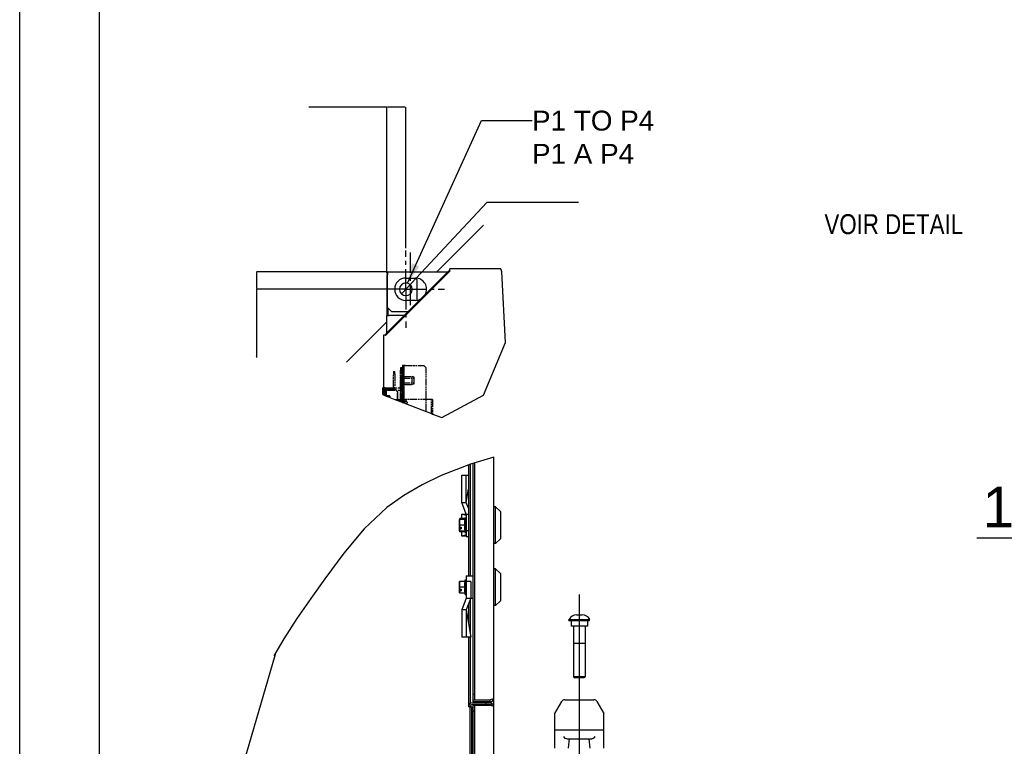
# Model space of a CAD drawing. Extents: x -156717 to 425753, y -51191 to 363295.
# Tile 147 of 256: x 131139 to 134179, y 109189 to 111434. Entities that reach past the tile are written whole.
import ezdxf

# ---------------------------------------------------------------- set-up
doc = ezdxf.new("R2010")
doc.units = 0
doc.header["$LTSCALE"] = 50
for name, pattern in [('CENTER', [2, 1.25, -0.25, 0.25, -0.25]), ('HIDDEN', [9.525, 6.35, -3.175]), ('PHANTOM', [0.8, 0.45, -0.05, 0.1, -0.05, 0.1, -0.05])]:
    doc.linetypes.add(name, pattern=pattern)
doc.layers.get('0').update_dxf_attribs({"linetype": 'CONTINUOUS'})
doc.layers.get('Defpoints').update_dxf_attribs({"linetype": 'CONTINUOUS'})
for name, color, linetype in [('COTE_OBJ_2D', 7, 'CONTINUOUS'), ('COTES_PILOTEES', 7, 'CONTINUOUS'), ('DEFAULT_1', 7, 'CENTER'), ('DEFAULT_3', 7, 'PHANTOM'), ('SYMBOLES', 7, 'CONTINUOUS'), ('WL570---_TOEVOER', 3, 'CONTINUOUS')]:
    doc.layers.add(name, color=color, linetype=linetype)
doc.styles.get("Standard").update_dxf_attribs({"font": 'ARIAL.TTF'})
doc.dimstyles.new('DIMSTYLE_1', dxfattribs={"dimtxt": 2.5, "dimasz": 2.5, "dimexe": 0.18, "dimexo": 0.0625, "dimgap": 0.09, "dimtad": 1, "dimdec": 0, "dimzin": 0, "dimdsep": 46, "dimtxsty": 'Standard', "dimblk": '_FILLED', "dimblk1": '_FILLED', "dimblk2": '_FILLED', "dimcen": 0.09, "dimadec": 0, "dimazin": 0, "dimtp": 1, "dimtm": 1, "dimtfac": 1, "dimtdec": 0, "dimtofl": 0, "dimtmove": 0, "dimatfit": 3, "dimldrblk": '_FILLED', "dimfxl": 0, "dimtolj": 1, "dimtzin": 0, "dimarcsym": 0})
doc.dimstyles.new('DIMSTYLE_4', dxfattribs={"dimtxt": 2.5, "dimasz": 2.5, "dimexe": 0.18, "dimexo": 0.0625, "dimgap": 0.09, "dimtad": 1, "dimtih": 1, "dimtoh": 1, "dimzin": 0, "dimdsep": 46, "dimtxsty": 'Standard', "dimblk": '_FILLED', "dimblk1": '_FILLED', "dimblk2": '_FILLED', "dimcen": 0.09, "dimadec": 0, "dimazin": 0, "dimtp": 0.06, "dimtm": 0.06, "dimtfac": 1, "dimtofl": 0, "dimtmove": 0, "dimatfit": 3, "dimldrblk": '_FILLED', "dimfxl": 0, "dimtolj": 1, "dimtzin": 0, "dimarcsym": 0})
doc.dimstyles.new('ISO-25', dxfattribs={"dimtxt": 2.5, "dimasz": 2.5, "dimexe": 1.25, "dimexo": 0.625, "dimtad": 1, "dimtih": 1, "dimdec": 4, "dimdsep": 46, "dimtxsty": 'Standard', "dimcen": 2.5, "dimadec": 0, "dimazin": 0, "dimtfac": 1, "dimtdec": 4, "dimtmove": 0, "dimatfit": 3, "dimfxl": 0, "dimtvp": 1, "dimtolj": 1, "dimtzin": 0, "dimarcsym": 0})

# ---------------------------------------------------------------- blocks, each defined once
blk = doc.blocks.new('_FILLED')
at = {"color": 0, "linetype": 'ByBlock'}
blk.add_solid([(0, 0), (-1, 0.2), (-1, -0.2)], dxfattribs=at)
blk = doc.blocks.new('*D160')
at = {"layer": 'COTES_PILOTEES', "color": 0, "linetype": 'Continuous', "lineweight": -2, "transparency": 16777216}
for p, q in [((132272.5, 111163.7), (132032.1, 111163.7)), ((132272.5, 110650.4), (132272.5, 111163.9)), ((132329.1, 111163.7), (132275, 111163.7)), ((132331.6, 110728), (132331.6, 111163.9))]:
    blk.add_line(p, q, dxfattribs=at)
at = {"layer": 'Defpoints', "color": 0, "linetype": 'Continuous', "transparency": 16777216}
for p in [(132272.5, 111163.7), (132331.6, 110727.9), (132272.5, 110650.3)]:
    blk.add_point(p, dxfattribs=at)
at = {"layer": 'COTES_PILOTEES', "color": 0, "linetype": 'Continuous', "lineweight": -2, "transparency": 16777216, "xscale": 2.5, "yscale": 2.5, "zscale": 2.5, "rotation": 180}
blk.add_blockref('_FILLED', (132272.5, 111163.7), dxfattribs=at)
at = {"layer": 'COTES_PILOTEES', "color": 0, "linetype": 'Continuous', "lineweight": -2, "transparency": 16777216, "xscale": 2.5, "yscale": 2.5, "zscale": 2.5}
blk.add_blockref('_FILLED', (132331.6, 111163.7), dxfattribs=at)
at = {"layer": 'COTES_PILOTEES', "color": 0, "linetype": 'Continuous', "transparency": 16777216, "insert": (132034, 111165.1), "char_height": 2.5, "attachment_point": 5}
blk.add_mtext('\\A1;59', dxfattribs=at)
blk = doc.blocks.new('*D161')
at = {"layer": 'COTES_PILOTEES', "color": 0, "linetype": 'Continuous', "lineweight": -2, "transparency": 16777216}
for p, q in [((132267.5, 110655.3), (131870, 110655.3)), ((131870.2, 110652.8), (131870.2, 110603.6)), ((132324.1, 110601.1), (131870, 110601.1)), ((131870.2, 110601.1), (131870.2, 110390.6))]:
    blk.add_line(p, q, dxfattribs=at)
at = {"layer": 'Defpoints', "color": 0, "linetype": 'Continuous', "transparency": 16777216}
for p in [(131870.2, 110655.3), (132267.5, 110655.3), (132324.2, 110601.1)]:
    blk.add_point(p, dxfattribs=at)
at = {"layer": 'COTES_PILOTEES', "color": 0, "linetype": 'Continuous', "lineweight": -2, "transparency": 16777216, "xscale": 2.5, "yscale": 2.5, "zscale": 2.5}
for p, rotation in [((131870.2, 110655.3), 90), ((131870.2, 110601.1), 270)]:
    blk.add_blockref('_FILLED', p, dxfattribs=dict(at, rotation=rotation))
at = {"layer": 'COTES_PILOTEES', "color": 0, "linetype": 'Continuous', "transparency": 16777216, "insert": (131868.8, 110392.5), "char_height": 2.5, "attachment_point": 5, "rotation": 90}
blk.add_mtext('\\A1;54', dxfattribs=at)
blk = doc.blocks.new('*D164')
at = {"layer": 'Defpoints', "color": 0, "transparency": 16777216}
for p in [(134658, 110313.7), (135153.1, 110168.1), (134658, 109832.5)]:
    blk.add_point(p, dxfattribs=at)
at = {"layer": 'WL570---_TOEVOER', "color": 0, "lineweight": -2, "transparency": 16777216}
for p, q in [((134658, 110282.4), (134658, 109770)), ((135153.1, 110136.9), (135153.1, 109770)), ((134658, 109832.5), (134094.8, 109832.5)), ((135028.1, 109832.5), (134783, 109832.5))]:
    blk.add_line(p, q, dxfattribs=at)
at = {"layer": 'WL570---_TOEVOER', "color": 0, "transparency": 16777216}
for points in [[(134783, 109853.3), (134783, 109811.7), (134658, 109832.5)], [(135028.1, 109853.3), (135028.1, 109811.7), (135153.1, 109832.5)]]:
    blk.add_solid(points, dxfattribs=at)
at = {"layer": 'WL570---_TOEVOER', "color": 0, "transparency": 16777216, "insert": (134306.6, 109927.6), "char_height": 125, "attachment_point": 5}
blk.add_mtext('\\A1;1000', dxfattribs=at)
blk = doc.blocks.new('*D174')
at = {"layer": 'COTE_OBJ_2D', "color": 0, "linetype": 'Continuous', "lineweight": -2, "transparency": 16777216}
for p, q in [((132581.7, 110868.7), (132319.8, 110588.5)), ((132864.5, 110868.7), (132581.7, 110868.7))]:
    blk.add_line(p, q, dxfattribs=at)
at = {"layer": 'Defpoints', "color": 0, "linetype": 'Continuous', "transparency": 16777216}
for p in [(132345, 110615.5), (132318.1, 110586.7)]:
    blk.add_point(p, dxfattribs=at)
at = {"layer": 'COTE_OBJ_2D', "color": 0, "linetype": 'Continuous', "lineweight": -2, "transparency": 16777216, "xscale": 2.5, "yscale": 2.5, "zscale": 2.5, "rotation": 226.9322314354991}
blk.add_blockref('_FILLED', (132318.1, 110586.7), dxfattribs=at)
at = {"layer": 'COTE_OBJ_2D', "color": 0, "linetype": 'Continuous', "transparency": 16777216, "insert": (132859, 110870.1), "char_height": 2.5, "attachment_point": 5}
blk.add_mtext('\\A1;∅39.39', dxfattribs=at)
blk = doc.blocks.new('VICTAU_BL8', base_point=(77.87, 78.08))
at = {"layer": 'SYMBOLES', "color": 7, "linetype": 'Continuous'}
for p, q in [((59.45, 127.42), (56.55, 126.56)), ((56.55, 126.56), (52.87, 125.12)), ((56.29, 126.46), (56.29, 112.53)), ((56.86, 96.75), (56.86, 126.66)), ((52.87, 125.12), (50.48, 123.97)), ((55.43, 121.73), (55.43, 125.18)), ((55.43, 125.18), (56.29, 125.18)), ((56.01, 121.73), (56.01, 125.18)), ((50.48, 123.97), (48.19, 122.64)), ((48.19, 122.64), (46.05, 121.12)), ((56.01, 121.73), (56.29, 123.42)), ((46.05, 121.12), (43.2, 118.42)), ((56.01, 120.29), (55.43, 121.73)), ((55.43, 121.73), (56.01, 121.73)), ((56.29, 121.02), (56.01, 121.73)), ((59.66, 121.19), (59.45, 121.19)), ((59.66, 116.59), (59.66, 121.19)), ((59.66, 121.19), (60.31, 120.62)), ((55.43, 119.72), (55.43, 120.26)), ((56.01, 120.11), (55.43, 120.26)), ((55.43, 120.26), (56.01, 120.26)), ((55.86, 117.96), (55.86, 119.83)), ((55.86, 119.83), (56.01, 119.83)), ((56.01, 120.29), (56.01, 117.49)), ((56.01, 120.29), (56.29, 120.29)), ((60.31, 120.62), (60.31, 117.17)), ((55.18, 119.72), (55.15, 119.61)), ((55.16, 119.64), (55.15, 119.61)), ((55.15, 118.63), (55.15, 119.61)), ((55.82, 119.61), (55.15, 119.61)), ((55.16, 119.47), (55.15, 119.39)), ((55.15, 119.39), (55.15, 119.25)), ((55.15, 119.25), (55.15, 119.11)), ((55.15, 119.11), (55.16, 119.04)), ((55.16, 118.76), (55.15, 118.63)), ((55.15, 118.17), (55.15, 118.63)), ((55.15, 118.63), (55.15, 118.63)), ((55.15, 118.63), (55.36, 118.63)), ((55.18, 119.72), (55.16, 119.64)), ((55.18, 119.61), (55.16, 119.47)), ((55.16, 119.04), (55.18, 118.89)), ((55.18, 118.89), (55.16, 118.76)), ((55.82, 119.72), (55.18, 119.72)), ((55.82, 118.89), (55.18, 118.89)), ((55.29, 118.63), (55.29, 118.52)), ((55.36, 118.63), (55.36, 118.44)), ((55.82, 119.61), (55.8, 119.43)), ((55.8, 119.43), (55.8, 119.25)), ((55.8, 119.25), (55.8, 119.07)), ((55.8, 119.07), (55.82, 118.89)), ((55.82, 118.89), (55.8, 118.71)), ((55.8, 118.71), (55.8, 118.53)), ((43.2, 118.42), (40.66, 115.37)), ((55.29, 118.52), (55.15, 118.52)), ((55.15, 118.44), (55.16, 118.31)), ((55.15, 118.44), (55.15, 118.44)), ((55.15, 118.44), (55.36, 118.44)), ((55.15, 118.17), (55.16, 118.15)), ((55.18, 118.06), (55.15, 118.17)), ((55.15, 118.17), (55.82, 118.17)), ((55.16, 118.31), (55.18, 118.17)), ((55.16, 118.15), (55.18, 118.06)), ((55.82, 118.06), (55.18, 118.06)), ((55.43, 117.53), (55.43, 118.06)), ((56.01, 117.67), (55.43, 117.53)), ((56.01, 117.53), (55.43, 117.53)), ((55.8, 118.53), (55.8, 118.35)), ((55.8, 118.35), (55.82, 118.17)), ((55.86, 117.96), (56.01, 117.96)), ((56.29, 118.2), (56.01, 118.2)), ((56.01, 117.49), (56.29, 117.49)), ((59.66, 116.59), (59.45, 116.59)), ((59.66, 116.59), (60.31, 117.17)), ((40.66, 115.37), (38.28, 112.17)), ((56.01, 112.53), (56.01, 109.73)), ((56.01, 112.53), (56.86, 112.53)), ((59.66, 113.43), (59.45, 113.43)), ((59.66, 108.83), (59.66, 113.43)), ((59.66, 113.43), (60.31, 112.85)), ((60.31, 112.85), (60.31, 109.4)), ((38.28, 112.17), (36.49, 109.7)), ((55.15, 110.87), (55.15, 111.85)), ((55.82, 111.85), (55.15, 111.85)), ((55.16, 111.7), (55.15, 111.63)), ((55.15, 111.63), (55.15, 111.49)), ((55.15, 111.49), (55.15, 111.35)), ((55.15, 111.35), (55.16, 111.27)), ((55.18, 111.85), (55.16, 111.7)), ((55.16, 111.27), (55.18, 111.13)), ((55.82, 111.85), (55.8, 111.67)), ((55.8, 111.67), (55.8, 111.49)), ((55.8, 111.49), (55.8, 111.31)), ((55.8, 111.31), (55.82, 111.13)), ((55.86, 112.06), (55.86, 110.19)), ((55.86, 112.06), (56.01, 112.06)), ((56.57, 111.82), (56.01, 111.82)), ((56.57, 111.82), (56.57, 109.73)), ((55.16, 111), (55.15, 110.86)), ((55.15, 110.87), (55.15, 110.86)), ((55.15, 110.41), (55.15, 110.86)), ((55.15, 110.86), (55.36, 110.86)), ((55.29, 110.75), (55.15, 110.75)), ((55.15, 110.68), (55.16, 110.54)), ((55.15, 110.68), (55.15, 110.68)), ((55.15, 110.68), (55.36, 110.68)), ((55.15, 110.41), (55.82, 110.41)), ((55.18, 111.13), (55.16, 111)), ((55.16, 110.54), (55.18, 110.41)), ((55.82, 111.13), (55.18, 111.13)), ((55.29, 110.86), (55.29, 110.75)), ((55.36, 110.86), (55.36, 110.68)), ((55.82, 111.13), (55.8, 110.95)), ((55.8, 110.95), (55.8, 110.77)), ((55.8, 110.77), (55.8, 110.59)), ((55.8, 110.59), (55.82, 110.41)), ((55.86, 110.19), (56.01, 110.19)), ((36.49, 109.7), (34.75, 107.2)), ((56.01, 109.73), (55.43, 108.29)), ((56.57, 109.73), (56.01, 108.29)), ((56.01, 109.73), (56.86, 109.73)), ((56.29, 109), (56.29, 106.6)), ((59.66, 108.83), (59.45, 108.83)), ((59.66, 108.83), (60.31, 109.4)), ((55.43, 108.29), (55.43, 104.84)), ((56.01, 108.29), (55.43, 108.29)), ((56.01, 108.29), (56.01, 104.84)), ((56.01, 108.29), (56.57, 104.84)), ((69.83, 107.65), (70.55, 107.65)), ((34.75, 107.2), (33.11, 104.64)), ((68.89, 107.07), (71.48, 107.07)), ((68.89, 106.93), (68.89, 107.07)), ((68.89, 106.93), (71.48, 106.93)), ((69.18, 106.93), (69.18, 106.21)), ((71.19, 106.21), (69.18, 106.21)), ((69.47, 106.21), (69.47, 99.89)), ((70.9, 106.21), (70.9, 99.89)), ((71.19, 106.93), (71.19, 106.21)), ((71.48, 106.93), (71.48, 107.07)), ((33.11, 104.64), (31.89, 102.51)), ((56.57, 104.84), (55.43, 104.84)), ((56.29, 104.84), (56.29, 96.11)), ((70.9, 104.06), (69.47, 104.06)), ((32.04, 102.68), (26.09, 82.3)), ((70.9, 99.89), (69.47, 99.89)), ((69.47, 99.89), (69.61, 99.74)), ((70.8, 99.74), (69.57, 99.74)), ((70.9, 99.89), (70.76, 99.74)), ((56.86, 97.69), (57.08, 97.69)), ((56.79, 96.39), (59.16, 96.39)), ((56.86, 96.97), (57.08, 96.97)), ((56.86, 88.24), (56.86, 96.39)), ((58.44, 96.61), (58.44, 96.39)), ((59.02, 96.75), (59.02, 96.97)), ((59.02, 96.39), (59.02, 96.32)), ((59.16, 96.61), (59.16, 96.39)), ((67.1, 95.26), (67.98, 96.79)), ((68.35, 97), (72.02, 97)), ((72.39, 96.79), (73.28, 95.26)), ((56.5, 96.11), (56.72, 96.11)), ((56.72, 88.16), (56.72, 96.11)), ((56.86, 96.32), (57.08, 96.32)), ((56.86, 95.6), (57.08, 95.6)), ((67.1, 90.94), (67.1, 95.26)), ((73.28, 90.94), (73.28, 95.26)), ((67.1, 93.24), (73.28, 93.24)), ((68.21, 92.38), (68.29, 92.26)), ((68.29, 92.26), (68.34, 92.21)), ((68.34, 92.21), (68.47, 92.12)), ((68.61, 92.09), (68.47, 92.12)), ((68.61, 92.09), (71.76, 92.09)), ((68.82, 90.94), (68.96, 92.09)), ((71.55, 90.94), (71.41, 92.09)), ((71.9, 92.12), (71.76, 92.09)), ((71.9, 92.12), (72.03, 92.21)), ((72.03, 92.21), (72.09, 92.26)), ((72.09, 92.26), (72.16, 92.38))]:
    blk.add_line(p, q, dxfattribs=at)
at = {"layer": 'SYMBOLES', "color": 3, "linetype": 'Continuous'}
for p, q in [((59.45, 87.97), (59.45, 127.42)), ((56.5, 126.55), (56.5, 112.53)), ((57.08, 96.97), (57.08, 126.72)), ((56.5, 109.54), (56.5, 105.28)), ((56.5, 104.84), (56.5, 96.51)), ((56.79, 96.61), (59.16, 96.61)), ((59.02, 96.75), (56.86, 96.75)), ((57.08, 96.97), (59.02, 96.97)), ((59.14, 97.01), (59.02, 96.97)), ((59.28, 97.06), (59.14, 97.01)), ((59.32, 97.08), (59.28, 97.06)), ((59.45, 97.19), (59.32, 97.08)), ((56.5, 96.11), (56.29, 96.11)), ((56.5, 88.16), (56.5, 96.11)), ((57.08, 96.32), (59.02, 96.32)), ((57.08, 88.2), (57.08, 96.32)), ((59.32, 96.21), (59.02, 96.32)), ((59.45, 96.11), (59.32, 96.21))]:
    blk.add_line(p, q, dxfattribs=at)
at = {"layer": 'SYMBOLES', "color": 2, "linetype": 'CENTER'}
blk.add_line((70.19, 68.76), (70.19, 110.21), dxfattribs=at)
at = {"layer": 'SYMBOLES', "color": 8, "linetype": 'HIDDEN'}
for p, q in [((69.57, 99.78), (69.57, 99.74)), ((70.8, 99.78), (70.8, 99.74))]:
    blk.add_line(p, q, dxfattribs=at)
at = {"layer": 'SYMBOLES', "color": 7, "linetype": 'Continuous'}
for centre, radius, start, end in [((56.3, 119.58), 0.495, 150.7028, 176.9451), ((56.3, 118.2), 0.495, 183.0549, 209.2972), ((56.3, 111.82), 0.495, 150.7028, 176.9451), ((56.3, 110.44), 0.495, 183.0549, 209.2972), ((69.83, 106.6), 1.05, 90, 153.215), ((70.55, 106.6), 1.05, 26.785, 90), ((56.79, 96.11), 0.288, 90, 180), ((68.35, 96.57), 0.431, 90, 150), ((72.02, 96.57), 0.431, 30, 90)]:
    blk.add_arc(centre, radius, start, end, dxfattribs=at)
at = {"layer": 'SYMBOLES', "color": 3, "linetype": 'Continuous'}
for centre, radius, start, end in [((56.79, 96.11), 0.503, 90, 180), ((59.02, 97.19), 0.431, 270, 360), ((59.02, 96.11), 0.431, 0, 68.7578)]:
    blk.add_arc(centre, radius, start, end, dxfattribs=at)

msp = doc.modelspace()

# ---------------------------------------------------------------- linework, layer by layer
at = {"color": 7, "linetype": 'Continuous'}
for p, q in [((131139.19098, 106945.34823), (131139.19098, 114257.1833)), ((131385.38072, 107191.53796), (131385.38072, 114010.99357)), ((132366.01897, 110630.65241), (132361.09517, 110635.5762)), ((132628.4216, 110655.2859), (132624.98943, 110663.88802)), ((132639.57859, 110436.70805), (132628.4216, 110655.2859)), ((132366.01897, 110567.16058), (132366.01897, 110630.65241)), ((132276.15971, 110543.25505), (132276.15971, 110519.86703)), ((132570.842, 110273.54417), (132639.57859, 110436.70805)), ((132260.15738, 110275.59863), (132262.61928, 110274.64091)), ((132262.61928, 110274.64091), (132263.85023, 110274.16205)), ((132263.85023, 110274.16205), (132266.31212, 110273.20433)), ((132266.31212, 110273.20433), (132267.54307, 110272.72547)), ((132267.54307, 110272.72547), (132270.00497, 110271.76775)), ((132270.00497, 110271.76775), (132271.23592, 110271.28889)), ((132271.23592, 110271.28889), (132281.27616, 110267.38307)), ((132442.2111, 110204.77662), (132570.842, 110273.54417)), ((132281.27616, 110267.38307), (132281.41632, 110267.32854)), ((132281.41632, 110267.32854), (132282.31446, 110266.97915)), ((132282.31446, 110266.97915), (132297.68831, 110260.99846)), ((132297.68831, 110260.99846), (132305.70248, 110257.88081)), ((132305.70248, 110257.88081), (132306.19489, 110257.68926)), ((132306.19489, 110257.68926), (132308.65679, 110256.73154)), ((132308.65679, 110256.73154), (132310.44715, 110256.03505)), ((132310.44715, 110256.03505), (132310.57337, 110255.98595)), ((132310.57337, 110255.98595), (132313.58058, 110254.81609)), ((132313.58058, 110254.81609), (132315.55007, 110254.04993)), ((132315.55007, 110254.04993), (132318.50438, 110252.90065)), ((132318.50438, 110252.90065), (132319.24292, 110252.61335)), ((132319.24292, 110252.61335), (132321.70481, 110251.65563)), ((132321.70481, 110251.65563), (132322.49174, 110251.3495)), ((132322.49174, 110251.3495), (132323.73931, 110250.86418)), ((132323.73931, 110250.86418), (132323.96882, 110250.77489)), ((132323.96882, 110250.77489), (132324.43246, 110250.59453)), ((132324.43246, 110250.59453), (132325.10487, 110250.33295)), ((132325.10487, 110250.33295), (132325.39766, 110250.21905)), ((132325.39766, 110250.21905), (132325.44826, 110250.19937)), ((132325.44826, 110250.19937), (132326.03336, 110249.97175)), ((132326.03336, 110249.97175), (132328.35197, 110249.06977)), ((132328.35197, 110249.06977), (132332.46187, 110247.47095)), ((132332.46187, 110247.47095), (132335.7327, 110246.19854)), ((132335.7327, 110246.19854), (132335.73766, 110246.19661)), ((132335.73766, 110246.19661), (132394.33078, 110223.40288)), ((132394.33078, 110223.40288), (132410.33312, 110217.1777)), ((132410.33312, 110217.1777), (132414.02596, 110215.74112)), ((132414.02596, 110215.74112), (132442.2111, 110204.77662))]:
    msp.add_line(p, q, dxfattribs=at)
at = {"color": 2, "linetype": 'Continuous'}
for p, q in [((132336.26615, 110620.23241), (132564.78496, 111121.95787)), ((132564.78496, 111121.95787), (132721.11544, 111121.95787)), ((132427.65565, 110655.27138), (132571.16745, 110798.78317)), ((132148.15972, 110375.77544), (132272.46687, 110500.08259))]:
    msp.add_line(p, q, dxfattribs=at)
at = {"color": 4, "linetype": 'Continuous'}
for q in [(132272.46687, 110854.64082), (132019.89588, 110655.27138)]:
    msp.add_line((132272.46687, 110655.27138), q, dxfattribs=at)
at = {"color": 3, "linetype": 'Continuous'}
for p, q in [((132270.00497, 110459.55054), (132466.95676, 110656.50233)), ((132270.9372, 110464.17561), (132463.56263, 110656.80105)), ((132272.46687, 110642.96189), (132272.46687, 110519.86703)), ((132274.92876, 110655.27138), (132462.03296, 110655.27138)), ((132274.92876, 110655.27138), (132274.92876, 110650.34758)), ((132274.92876, 110650.34758), (132274.92876, 110645.42379)), ((132274.92876, 110544.486), (132274.92876, 110645.42379)), ((132331.5524, 110635.5762), (132361.09517, 110635.5762)), ((132466.95676, 110661.42612), (132466.95676, 110663.88802)), ((132624.98943, 110663.88802), (132466.95676, 110663.88802)), ((132624.98943, 110663.88802), (132466.95676, 110663.88802)), ((132466.95676, 110661.34799), (132466.95676, 110661.42612)), ((132466.95676, 110658.72351), (132466.95676, 110661.34799)), ((132466.95676, 110657.73328), (132466.95676, 110658.72351)), ((132466.95676, 110657.73328), (132466.95676, 110656.50233)), ((132274.92876, 110544.486), (132287.23825, 110532.17651)), ((132361.09517, 110566.64308), (132331.5524, 110566.64308)), ((132272.46687, 110465.70528), (132272.46687, 110519.86703)), ((132272.46687, 110465.70528), (132272.46687, 110519.86703)), ((132272.46687, 110519.86703), (132276.15971, 110519.86703)), ((132276.15971, 110519.86703), (132279.85256, 110519.86703)), ((132326.62861, 110519.86703), (132279.85256, 110519.86703)), ((132287.23825, 110532.17651), (132338.93809, 110532.17651)), ((132265.08117, 110459.55054), (132262.61928, 110459.55054)), ((132262.61928, 110459.55054), (132262.61928, 110274.64091)), ((132262.61928, 110459.55054), (132262.61928, 110274.64091)), ((132265.15931, 110459.55054), (132265.08117, 110459.55054)), ((132268.77402, 110459.55054), (132265.15931, 110459.55054)), ((132268.77402, 110459.55054), (132270.00497, 110459.55054))]:
    msp.add_line(p, q, dxfattribs=at)
for centre, radius, start, end in [((132279.85256, 110642.96189), 7.38569, 132.42123372, 180), ((132331.5524, 110601.10964), 34.46656, 90, 270), ((132361.09517, 110601.10964), 34.46656, 331.00492448, 90), ((132468.78509, 110651.57853), 7.38569, 107.31560792, 135), ((132468.78509, 110651.57853), 7.38569, 104.34832749, 107.31560792), ((132361.09517, 110601.10964), 34.46656, 270, 299.7810339), ((132276.15971, 110458.95316), 7.38569, 135, 175.38518106)]:
    msp.add_arc(centre, radius, start, end, dxfattribs=at)
at = {"color": 7, "linetype": 'Continuous'}
for start, end in [(90, 270), (270, 90)]:
    msp.add_arc((132331.5524, 110601.10964), 19.69518, start, end, dxfattribs=at)
at = {"color": 2, "linetype": 'Continuous'}
msp.add_solid([(132350.57512, 110681.34594), (132336.26615, 110620.23241), (132372.97963, 110671.14145)], dxfattribs=at)
at = {"layer": 'DEFAULT_1', "color": 2, "linetype": 'CENTER'}
for p, q in [((132331.5524, 110601.10964), (132331.5524, 110720.51166)), ((132346.32379, 110551.87169), (132346.32379, 110725.61041)), ((132331.5524, 110601.10964), (132212.15038, 110601.10964)), ((132331.5524, 110601.10964), (132450.95442, 110601.10964)), ((132331.5524, 110601.10964), (132331.5524, 110481.70762))]:
    msp.add_line(p, q, dxfattribs=at)
at = {"layer": 'DEFAULT_3', "color": 8, "linetype": 'PHANTOM'}
for p, q in [((132321.70481, 110366.0034), (132321.70481, 110358.61771)), ((132325.39766, 110366.0034), (132321.70481, 110366.0034)), ((132321.70481, 110366.0034), (132321.70481, 110251.65563)), ((132325.39766, 110358.61771), (132325.39766, 110366.0034)), ((132329.09051, 110366.0034), (132325.39766, 110366.0034)), ((132325.39766, 110366.0034), (132325.39766, 110250.21905)), ((132329.09051, 110366.0034), (132386.94509, 110366.0034)), ((132386.94509, 110366.0034), (132394.33078, 110358.61771)), ((132293.39299, 110347.53421), (132293.39299, 110340.14852)), ((132293.39299, 110347.53421), (132297.08584, 110347.53421)), ((132293.39299, 110299.52722), (132293.39299, 110340.14852)), ((132293.39299, 110340.14852), (132297.08584, 110340.14852)), ((132297.08584, 110340.14852), (132293.39299, 110340.14852)), ((132297.08584, 110340.14852), (132297.08584, 110347.53421)), ((132297.08584, 110340.14852), (132297.08584, 110299.52722)), ((132315.55007, 110358.61275), (132315.55007, 110351.22706)), ((132319.24292, 110358.61275), (132315.55007, 110358.61275)), ((132315.55007, 110260.13686), (132315.55007, 110351.22706)), ((132319.24292, 110351.22706), (132315.55007, 110351.22706)), ((132319.24292, 110351.22706), (132315.55007, 110351.22706)), ((132315.55007, 110335.22473), (132315.55007, 110315.52955)), ((132315.55007, 110335.22473), (132319.24292, 110335.22473)), ((132315.55007, 110335.22473), (132319.24292, 110335.22473)), ((132319.24292, 110351.22706), (132319.24292, 110358.61275)), ((132319.24292, 110260.13686), (132319.24292, 110351.22706)), ((132319.24292, 110315.52955), (132319.24292, 110335.22473)), ((132321.70481, 110289.68458), (132321.70481, 110358.61771)), ((132325.39766, 110358.61771), (132321.70481, 110358.61771)), ((132325.39766, 110289.68458), (132325.39766, 110358.61771)), ((132325.39766, 110331.42595), (132351.24758, 110331.42595)), ((132325.39766, 110307.02861), (132325.39766, 110331.42595)), ((132325.39766, 110331.42595), (132351.24758, 110331.42595)), ((132357.40232, 110329.21033), (132351.24758, 110331.42595)), ((132351.24758, 110307.02861), (132351.24758, 110331.42595)), ((132351.24758, 110307.02861), (132351.24758, 110331.42595)), ((132394.33078, 110223.40288), (132394.33078, 110358.61771)), ((132315.55007, 110315.52955), (132319.24292, 110315.52955)), ((132321.70481, 110326.61304), (132321.70481, 110311.84166)), ((132321.70481, 110326.61304), (132357.40232, 110326.61304)), ((132321.70481, 110326.61304), (132357.40232, 110326.61304)), ((132321.70481, 110311.84166), (132357.40232, 110311.84166)), ((132321.70481, 110311.84166), (132357.40232, 110311.84166)), ((132325.39766, 110307.02861), (132351.24758, 110307.02861)), ((132325.39766, 110307.02861), (132351.24758, 110307.02861)), ((132357.40232, 110309.24423), (132351.24758, 110307.02861)), ((132357.40232, 110309.24423), (132351.24758, 110307.02861)), ((132357.40232, 110309.24423), (132357.40232, 110329.21033)), ((132357.40232, 110311.84166), (132357.40232, 110326.61304)), ((132262.61928, 110289.67963), (132260.15738, 110289.67963)), ((132265.08117, 110297.06532), (132262.61928, 110297.06532)), ((132263.85023, 110289.67963), (132262.61928, 110289.67963)), ((132263.85023, 110297.06532), (132263.85023, 110274.16205)), ((132267.54307, 110297.06532), (132265.08117, 110297.06532)), ((132267.30175, 110292.14152), (132266.31212, 110288.44868)), ((132267.30175, 110289.67136), (132266.31212, 110288.44868)), ((132266.31212, 110288.44868), (132267.30145, 110289.67121)), ((132266.31212, 110288.44868), (132266.31212, 110273.20433)), ((132270.00497, 110288.44868), (132266.31212, 110288.44868)), ((132270.00497, 110288.44868), (132266.31212, 110288.44868)), ((132266.31212, 110273.20433), (132266.31212, 110288.44868)), ((132267.30145, 110289.67121), (132270.00497, 110290.8942)), ((132270.00497, 110294.84489), (132267.30175, 110292.14152)), ((132270.00497, 110290.8942), (132267.30175, 110289.67136)), ((132267.54307, 110297.06532), (132311.85722, 110297.06532)), ((132274.92876, 110289.68458), (132267.54307, 110289.68458)), ((132267.54307, 110272.72547), (132267.54307, 110289.68458)), ((132271.23592, 110282.29889), (132267.54307, 110282.29889)), ((132273.69782, 110295.83437), (132270.00497, 110294.84489)), ((132273.69782, 110292.11688), (132270.00497, 110290.8942)), ((132270.00497, 110290.8942), (132273.69782, 110292.11688)), ((132270.00497, 110288.44868), (132270.49963, 110290.2951)), ((132270.49963, 110289.67136), (132270.00497, 110288.44868)), ((132270.00497, 110288.44868), (132270.49963, 110289.67136)), ((132270.00497, 110288.44868), (132270.00497, 110271.76775)), ((132270.00497, 110288.44868), (132270.00497, 110271.76775)), ((132270.00497, 110272.77692), (132279.85256, 110272.77692)), ((132270.00497, 110272.77692), (132270.00497, 110271.76775)), ((132270.49963, 110290.2951), (132271.85139, 110291.64671)), ((132271.85139, 110290.8942), (132270.49963, 110289.67136)), ((132270.49963, 110289.67136), (132271.85139, 110290.8942)), ((132271.23592, 110289.68458), (132271.23592, 110271.28889)), ((132271.85139, 110291.64671), (132273.69782, 110292.14152)), ((132273.69782, 110292.11688), (132271.85139, 110290.8942)), ((132271.85139, 110290.8942), (132273.69782, 110292.11688)), ((132289.70015, 110295.83437), (132273.69782, 110295.83437)), ((132273.69782, 110292.14152), (132273.69782, 110295.83437)), ((132273.69782, 110295.83437), (132273.69782, 110292.14152)), ((132289.70015, 110292.14152), (132273.69782, 110292.14152)), ((132298.31679, 110292.11688), (132273.69782, 110292.11688)), ((132273.69782, 110292.11688), (132298.31679, 110292.11688)), ((132274.92876, 110289.68458), (132318.01197, 110289.68458)), ((132279.85256, 110272.77692), (132281.20372, 110271.59466)), ((132279.85256, 110272.77692), (132281.22205, 110267.70211)), ((132281.20372, 110271.59466), (132282.04849, 110270.41615)), ((132282.31446, 110269.86138), (132282.04008, 110270.43433)), ((132298.31679, 110292.11688), (132305.70248, 110284.73119)), ((132298.31679, 110292.11688), (132305.70248, 110284.73119)), ((132305.70248, 110257.88081), (132305.70248, 110284.73119)), ((132305.70248, 110284.73119), (132305.70248, 110257.88081)), ((132315.55007, 110297.06532), (132311.85722, 110297.06532)), ((132318.82053, 110297.06532), (132315.55007, 110297.06532)), ((132315.55007, 110297.06532), (132315.55007, 110254.04993)), ((132325.39766, 110289.68458), (132318.01197, 110289.68458)), ((132319.24292, 110252.61335), (132319.24292, 110297.06532)), ((132321.70481, 110251.65563), (132321.70481, 110289.68458)), ((132325.39766, 110289.68458), (132325.39766, 110250.21905)), ((132281.22205, 110267.70211), (132281.27616, 110267.38307)), ((132281.41632, 110267.32854), (132282.04083, 110268.20038)), ((132282.04083, 110268.20038), (132282.31446, 110269.31638)), ((132282.04849, 110270.41615), (132282.31446, 110269.31638)), ((132282.31446, 110266.97915), (132282.31446, 110269.85056)), ((132297.68831, 110260.99846), (132306.19489, 110260.99846)), ((132308.65679, 110258.53656), (132306.19489, 110260.99846)), ((132306.19489, 110257.68926), (132306.19489, 110260.99846)), ((132306.19489, 110257.68926), (132306.19489, 110260.99846)), ((132308.65679, 110260.25992), (132322.57664, 110260.25992)), ((132308.65679, 110260.25857), (132308.65679, 110260.10666)), ((132308.65679, 110260.10666), (132308.65679, 110256.73154)), ((132308.65679, 110256.73154), (132308.65679, 110258.53491)), ((132310.44715, 110256.03505), (132311.9567, 110256.99728)), ((132310.70276, 110256.06235), (132310.57337, 110255.98595)), ((132311.82627, 110256.48233), (132310.70276, 110256.06235)), ((132312.31177, 110256.57354), (132311.82627, 110256.48233)), ((132311.9567, 110256.99728), (132313.58058, 110257.89404)), ((132313.06789, 110256.55491), (132312.31177, 110256.57354)), ((132313.51326, 110256.30652), (132313.06789, 110256.55491)), ((132313.58058, 110256.09075), (132313.51326, 110256.30652)), ((132313.58058, 110257.89404), (132315.49823, 110258.7863)), ((132313.58058, 110254.81609), (132313.58058, 110256.09075)), ((132313.58058, 110254.81609), (132313.58058, 110256.09075)), ((132315.49823, 110258.7863), (132317.46231, 110259.52544)), ((132322.93576, 110260.13686), (132315.55007, 110260.13686)), ((132315.55007, 110254.04993), (132315.55007, 110260.13686)), ((132317.46231, 110259.52544), (132319.46696, 110260.10666)), ((132318.50438, 110254.67467), (132332.23444, 110254.67467)), ((132318.50438, 110252.90065), (132318.50438, 110254.66446)), ((132319.24292, 110252.61335), (132319.24292, 110260.13686)), ((132319.46696, 110260.10666), (132319.64577, 110260.18299)), ((132319.64577, 110260.18299), (132319.70828, 110260.23498)), ((132319.70828, 110260.23498), (132319.78311, 110260.25857)), ((132319.78311, 110260.25857), (132321.42743, 110260.25481)), ((132321.42743, 110260.25481), (132322.54012, 110260.25992)), ((132322.51728, 110255.33012), (132322.49174, 110255.26836)), ((132322.49174, 110255.26836), (132323.73931, 110250.86418)), ((132322.49174, 110255.26475), (132322.49174, 110251.3495)), ((132324.40518, 110250.77552), (132322.51728, 110255.33012)), ((132326.72973, 110260.03904), (132322.53937, 110260.25992)), ((132322.54012, 110260.25992), (132322.57724, 110260.25992)), ((132322.57724, 110260.25992), (132323.26814, 110260.25541)), ((132322.60759, 110255.33613), (132324.08782, 110255.33613)), ((132406.64027, 110260.13686), (132322.93576, 110260.13686)), ((132323.26814, 110260.25541), (132325.11757, 110260.15789)), ((132323.96882, 110255.26836), (132323.99586, 110255.33898)), ((132325.44826, 110250.19937), (132323.96882, 110255.26836)), ((132323.96882, 110255.26445), (132323.96882, 110250.77489)), ((132323.99586, 110255.33898), (132325.86603, 110251.02105)), ((132324.43246, 110250.59453), (132324.40518, 110250.77552)), ((132325.10487, 110250.33295), (132325.86933, 110251.24058)), ((132325.11757, 110260.15789), (132327.11065, 110259.83618)), ((132325.86603, 110251.02105), (132326.03336, 110249.97175)), ((132325.86933, 110251.24058), (132330.56112, 110254.36634)), ((132326.38248, 110251.39715), (132325.89007, 110250.90474)), ((132327.85956, 110251.39715), (132326.38248, 110251.39715)), ((132327.99059, 110259.8452), (132326.72973, 110260.03904)), ((132328.35197, 110250.90474), (132327.85956, 110251.39715)), ((132327.98788, 110259.8458), (132330.07277, 110258.93401)), ((132328.35197, 110249.06977), (132328.35197, 110250.88806)), ((132328.35197, 110249.06977), (132328.35197, 110250.88806)), ((132332.18561, 110257.24236), (132329.89726, 110259.06008)), ((132330.07277, 110258.93401), (132329.93393, 110259.03468)), ((132330.56112, 110254.36634), (132332.25834, 110254.67573)), ((132333.51002, 110255.71704), (132332.19733, 110257.23154)), ((132332.25834, 110254.67573), (132332.53933, 110254.66446)), ((132333.27576, 110247.47095), (132332.46187, 110247.47095)), ((132332.53933, 110254.66446), (132332.8678, 110254.62328)), ((132332.8678, 110254.62328), (132333.18215, 110254.5483)), ((132333.18215, 110254.5483), (132333.48433, 110254.43681)), ((132333.27576, 110247.47095), (132334.50671, 110247.80077)), ((132333.48433, 110254.43681), (132334.32234, 110253.80901)), ((132334.64916, 110253.78512), (132333.51002, 110255.71704)), ((132334.32234, 110253.80901), (132334.92339, 110252.87483)), ((132334.50671, 110247.80077), (132335.40783, 110248.7019)), ((132334.65276, 110253.77926), (132335.28717, 110252.46567)), ((132334.92339, 110252.87483), (132335.45276, 110251.76169)), ((132335.28717, 110252.46567), (132335.63728, 110251.1393)), ((132335.40783, 110248.7019), (132335.72128, 110249.6496)), ((132335.45276, 110251.76169), (132335.54006, 110251.53479)), ((132335.54006, 110251.53479), (132335.60588, 110251.29858)), ((132335.60588, 110251.29858), (132335.63728, 110251.1393)), ((132335.63728, 110251.1393), (132335.65006, 110251.05365)), ((132335.65006, 110251.05365), (132335.69709, 110250.64103)), ((132335.69709, 110250.64103), (132335.72714, 110250.22075)), ((132335.72038, 110249.64254), (132335.72143, 110249.6466)), ((132335.72083, 110249.56606), (132335.72038, 110249.64254)), ((132335.72804, 110249.31061), (132335.72083, 110249.56606)), ((132335.72143, 110249.6466), (132335.7309, 110249.59431)), ((132335.72714, 110250.22075), (132335.73766, 110249.7937)), ((132335.73165, 110249.03668), (132335.72804, 110249.31061)), ((132335.73766, 110249.48762), (132335.73015, 110249.23894)), ((132335.7309, 110249.59431), (132335.73766, 110249.41609)), ((132335.7327, 110248.73856), (132335.73165, 110249.03668)), ((132335.7327, 110246.19854), (132335.7327, 110248.73856)), ((132335.73766, 110246.19661), (132335.73766, 110249.8487)), ((132335.73766, 110249.52999), (132335.73766, 110249.7937)), ((132335.73766, 110249.41609), (132335.73766, 110249.52999)), ((132335.73766, 110249.41609), (132335.73766, 110249.48762)), ((132335.73766, 110246.19661), (132335.73766, 110248.5859)), ((132414.02596, 110260.13686), (132406.64027, 110260.13686)), ((132410.33312, 110217.1777), (132410.33312, 110260.13686)), ((132414.02596, 110252.75117), (132410.33312, 110252.75117)), ((132414.02596, 110260.13686), (132414.02596, 110215.74112))]:
    msp.add_line(p, q, dxfattribs=at)
at = {"layer": 'DEFAULT_3', "color": 6, "linetype": 'PHANTOM'}
for p, q in [((132261.15482, 110297.06532), (132260.15738, 110297.06532)), ((132260.15738, 110275.59863), (132260.15738, 110297.06532)), ((132262.61928, 110297.06532), (132261.15482, 110297.06532))]:
    msp.add_line(p, q, dxfattribs=at)
at = {"layer": 'DEFAULT_3', "color": 8, "linetype": 'PHANTOM'}
for radius, end in [(7.38569, 359.99999995), (3.69285, 359.9999998)]:
    msp.add_arc((132289.70015, 110299.52719), radius, 270, end, dxfattribs=at)

# ---------------------------------------------------------------- block references
at = {"layer": 'SYMBOLES', "color": 2, "linetype": 'Continuous', "xscale": 24.6189733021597, "yscale": 24.6189733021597, "zscale": 24.618973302}
msp.add_blockref('VICTAU_BL8', (133056.3924, 108867.51736), dxfattribs=at)

# ---------------------------------------------------------------- texts
at = {"color": 2, "linetype": 'Continuous', "width": 0.8}
msp.add_text('VOIR DETAIL ', height=61.5474333, dxfattribs=at).set_placement((133624.15263, 110771.27909))
at = {"color": 2, "linetype": 'Continuous', "insert": (132721.11544, 111152.73158), "char_height": 61.547433, "width": 393.9035728, "attachment_point": 1}
msp.add_mtext('P1 TO P4\\PP1 A P4', dxfattribs=at)

# ---------------------------------------------------------------- dimensions: what is measured, and where the dimension line sits
at = {"layer": 'COTE_OBJ_2D', "color": 2, "linetype": 'Continuous'}
dim = msp.add_diameter_dim_2p(p1=(132345.00151, 110615.49788), p2=(132318.1033, 110586.72139), dimstyle='DIMSTYLE_4', dxfattribs=at)
dim.commit()
dim.dimension.update_dxf_attribs({"geometry": '*D174', "text_midpoint": (132858.9634, 110868.67563), "dimtype": 163})
at = {"layer": 'COTES_PILOTEES', "color": 2, "linetype": 'Continuous'}
for base, p1, p2, angle, picture, middle in [((132272.46687, 111163.73208), (132331.5524, 110727.89735), (132272.46687, 110650.34758), 180, '*D160', (132033.98135, 111163.73208)), ((131870.15116, 110655.27138), (132324.16671, 110601.10964), (132267.54307, 110655.27138), 90, '*D161', (131870.15116, 110392.52397))]:
    dim = msp.add_linear_dim(base=base, p1=p1, p2=p2, angle=angle, dimstyle='DIMSTYLE_1', dxfattribs=at)
    dim.commit()
    dim.dimension.update_dxf_attribs({"geometry": picture, "text_midpoint": middle, "dimtype": 160})
at = {"layer": 'WL570---_TOEVOER'}
dim = msp.add_linear_dim(base=(134658.03716, 109832.51416), p1=(135153.10933, 110168.14904), p2=(134658.03716, 110313.67026), angle=180, text='1000', dimstyle='ISO-25', override={"dimscale": 50, "dimdec": 0}, dxfattribs=at)
dim.commit()
dim.dimension.update_dxf_attribs({"geometry": '*D164', "text_midpoint": (134306.57605, 109832.51416), "dimtype": 160})

doc.saveas('drawing.dxf')
